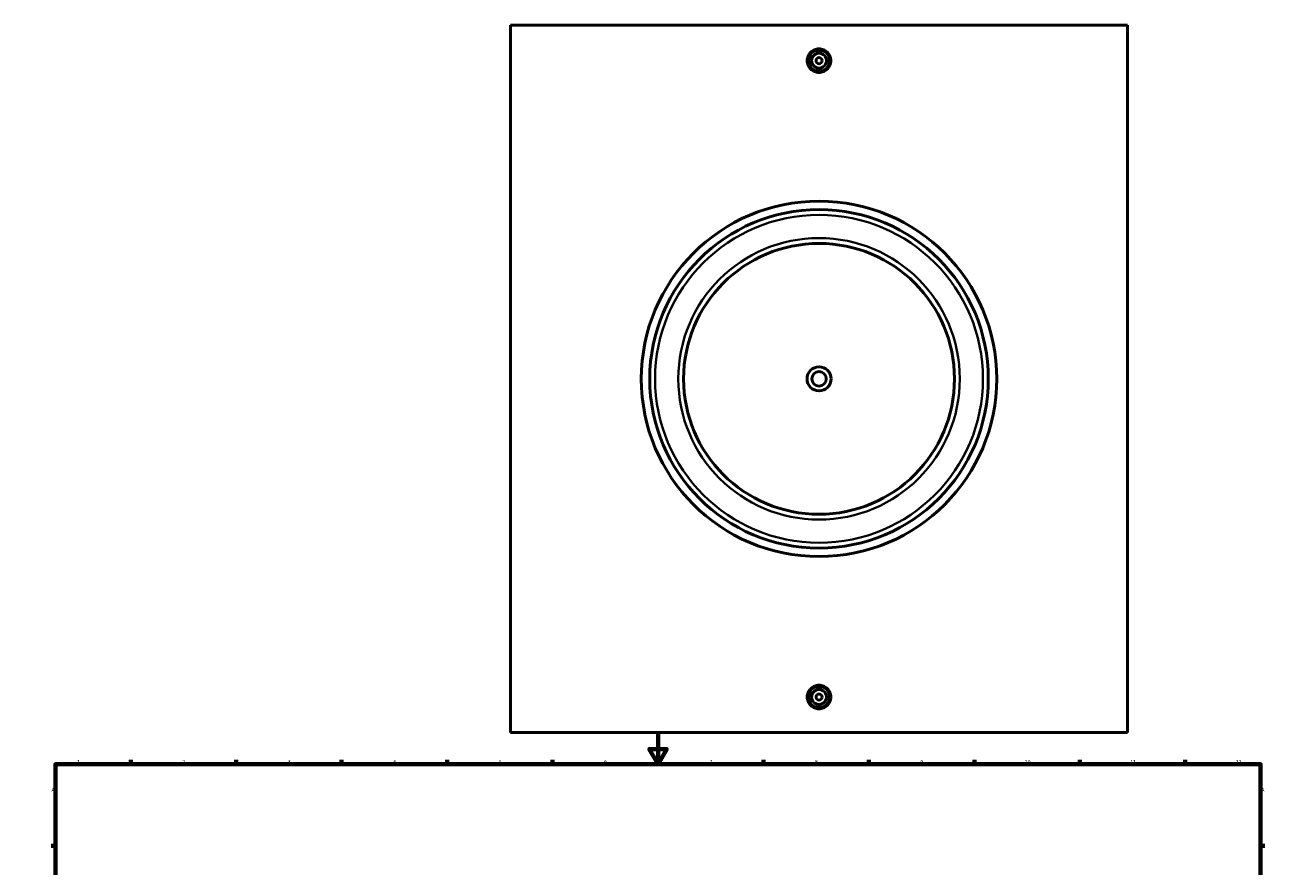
# Model space of a CAD drawing. Header units: millimetres. Extents: x -309 to 1504, y -444 to 1066.
# Tile 3 of 5: x 0 to 841, y 506 to 1065. Entities that reach past the tile are written whole.
import ezdxf

# ---------------------------------------------------------------- set-up
doc = ezdxf.new("R2010")
doc.units = ezdxf.units.MM
for name, color, linetype, lineweight in [('Border (ANSI)', 7, 'Continuous', 70), ('Visible (ANSI)', 7, 'Continuous', 50), ('Visible Narrow (ANSI)', 7, 'Continuous', 35)]:
    doc.layers.add(name, color=color, linetype=linetype, lineweight=lineweight)
doc.styles.add('Note Text (ANSI)', font='tahoma.ttf')

# ---------------------------------------------------------------- blocks, each defined once
blk = doc.blocks.new('Borders Default Border')
at = {"layer": 'Border (ANSI)'}
for p, q in [((70.08, 574), (70.08, 576.8)), ((140.17, 574), (140.17, 576.8)), ((210.25, 574), (210.25, 576.8)), ((280.33, 574), (280.33, 576.8)), ((350.42, 574), (350.42, 576.8)), ((490.58, 574), (490.58, 576.8)), ((560.67, 574), (560.67, 576.8)), ((630.75, 574), (630.75, 576.8)), ((700.83, 574), (700.83, 576.8)), ((770.92, 574), (770.92, 576.8)), ((20, 519.75), (17.2, 519.75)), ((821, 519.75), (823.8, 519.75)), ((20, 445.5), (17.2, 445.5)), ((821, 445.5), (823.8, 445.5)), ((20, 371.25), (17.2, 371.25)), ((821, 371.25), (823.8, 371.25)), ((20, 222.75), (17.2, 222.75)), ((821, 222.75), (823.8, 222.75)), ((20, 148.5), (17.2, 148.5)), ((821, 148.5), (823.8, 148.5)), ((20, 74.25), (17.2, 74.25)), ((821, 74.25), (823.8, 74.25)), ((70.08, 20), (70.08, 17.2)), ((140.17, 20), (140.17, 17.2)), ((210.25, 20), (210.25, 17.2)), ((280.33, 20), (280.33, 17.2)), ((350.42, 20), (350.42, 17.2)), ((490.58, 20), (490.58, 17.2)), ((560.67, 20), (560.67, 17.2)), ((630.75, 20), (630.75, 17.2)), ((700.83, 20), (700.83, 17.2)), ((770.92, 20), (770.92, 17.2))]:
    blk.add_line(p, q, dxfattribs=at)
at = {"layer": 'Border (ANSI)', "flags": 128}
for points in [[(420.5, 594), (420.5, 574), (414.73, 584), (426.27, 584), (420.5, 574)], [(20, 20), (20, 574), (821, 574), (821, 20), (20, 20)], [(0, 297), (20, 297), (10, 302.77), (10, 291.23), (20, 297)], [(841, 297), (821, 297), (831, 302.77), (831, 291.23), (821, 297)], [(420.5, 0), (420.5, 20), (414.73, 10), (426.27, 10), (420.5, 20)]]:
    blk.add_lwpolyline(points, dxfattribs=at)
at = {"layer": 'Border (ANSI)', "color": 5, "true_color": 0x0000ff, "char_height": 2.4, "attachment_point": 7, "style": 'Note Text (ANSI)'}
for s, insert in [('1', (34.5, 574.4)), ('2', (104.4, 574.4)), ('3', (174.46, 574.35)), ('4', (244.45, 574.4)), ('5', (314.67, 574.35)), ('6', (384.69, 574.35)), ('7', (454.8, 574.4)), ('8', (524.84, 574.35)), ('9', (594.92, 574.35)), ('10', (664.35, 574.35)), ('11', (734.43, 574.4)), ('12', (804.52, 574.4)), ('A', (17.38, 555.68)), ('A', (821.58, 555.68)), ('B', (17.67, 481.43)), ('B', (821.87, 481.43)), ('C', (17.51, 407.13)), ('C', (821.71, 407.13)), ('D', (17.52, 332.93)), ('D', (821.72, 332.93)), ('E', (17.71, 258.68)), ('E', (821.91, 258.68)), ('F', (17.78, 184.43)), ('F', (821.98, 184.43)), ('G', (17.4, 110.13)), ('G', (821.6, 110.13)), ('H', (17.53, 35.93)), ('H', (821.73, 35.93)), ('1', (34.5, 17.2)), ('2', (104.4, 17.2)), ('3', (174.46, 17.15)), ('4', (244.45, 17.2)), ('5', (314.67, 17.15)), ('6', (384.69, 17.15)), ('7', (454.8, 17.2)), ('8', (524.84, 17.15)), ('9', (594.92, 17.15)), ('10', (664.35, 17.15)), ('11', (734.43, 17.2)), ('12', (804.52, 17.2))]:
    blk.add_mtext(s, dxfattribs=dict(at, insert=insert))

msp = doc.modelspace()

# ---------------------------------------------------------------- linework, layer by layer
at = {"layer": 'Visible (ANSI)'}
for p, q in [((322.53, 595.16), (322.53, 1065.16)), ((732.53, 1065.16), (322.53, 1065.16)), ((732.53, 1065.16), (732.53, 595.16)), ((322.53, 595.16), (732.53, 595.16))]:
    msp.add_line(p, q, dxfattribs=at)
for centre, radius in [((527.53, 1041.66), 7), ((527.53, 1041.66), 5), ((527.53, 1041.66), 2), ((527.53, 830.16), 118.12), ((527.53, 830.16), 112.5), ((527.53, 830.16), 90), ((527.53, 830.16), 8), ((527.53, 830.16), 4.8), ((527.53, 618.66), 7), ((527.53, 618.66), 5), ((527.53, 618.66), 2)]:
    msp.add_circle(centre, radius, dxfattribs=at)
for points, knots in [([(535.38, 1041.66), (535.38, 1040.68), (535.18, 1039.63), (534.38, 1037.7), (533.78, 1036.81), (532.38, 1035.42), (531.5, 1034.82), (529.57, 1034.02), (528.52, 1033.82), (526.55, 1033.82), (525.5, 1034.02), (523.56, 1034.82), (522.68, 1035.42), (521.29, 1036.81), (520.68, 1037.7), (519.88, 1039.63), (519.68, 1040.68), (519.68, 1041.66), (519.68, 1042.65), (519.88, 1043.7), (520.68, 1045.63), (521.29, 1046.51), (522.68, 1047.9), (523.56, 1048.51), (525.5, 1049.31), (526.55, 1049.5), (528.52, 1049.5), (529.57, 1049.31), (531.5, 1048.51), (532.38, 1047.9), (533.78, 1046.51), (534.38, 1045.63), (535.18, 1043.7), (535.38, 1042.65), (535.38, 1041.66)], [2.363716, 2.363716, 2.363716, 2.363716, 2.659212, 2.659212, 2.954707, 2.954707, 3.250141, 3.250141, 3.545574, 3.545574, 3.841007, 3.841007, 4.136441, 4.136441, 4.431936, 4.431936, 4.727432, 4.727432, 4.727432, 5.022928, 5.022928, 5.318423, 5.318423, 5.613857, 5.613857, 5.90929, 5.90929, 6.204723, 6.204723, 6.500157, 6.500157, 6.795652, 6.795652, 7.091148, 7.091148, 7.091148, 7.091148]), ([(535.38, 618.66), (535.38, 617.68), (535.18, 616.63), (534.38, 614.7), (533.78, 613.81), (532.38, 612.42), (531.5, 611.82), (529.57, 611.02), (528.52, 610.82), (526.55, 610.82), (525.5, 611.02), (523.56, 611.82), (522.68, 612.42), (521.29, 613.81), (520.68, 614.7), (519.88, 616.63), (519.68, 617.68), (519.68, 619.65), (519.88, 620.7), (520.68, 622.63), (521.29, 623.51), (522.68, 624.9), (523.56, 625.51), (525.5, 626.31), (526.55, 626.5), (528.52, 626.5), (529.57, 626.31), (531.5, 625.51), (532.38, 624.9), (533.78, 623.51), (534.38, 622.63), (535.18, 620.7), (535.38, 619.65), (535.38, 618.66)], [0, 0, 0, 0, 0.295496, 0.295496, 0.590991, 0.590991, 0.886425, 0.886425, 1.181858, 1.181858, 1.477291, 1.477291, 1.772725, 1.772725, 2.06822, 2.06822, 2.363716, 2.363716, 2.659212, 2.659212, 2.954707, 2.954707, 3.250141, 3.250141, 3.545574, 3.545574, 3.841007, 3.841007, 4.136441, 4.136441, 4.431936, 4.431936, 4.727432, 4.727432, 4.727432, 4.727432])]:
    msp.add_open_spline(points, degree=3, knots=knots, dxfattribs=at)
at = {"layer": 'Visible Narrow (ANSI)'}
for radius in [108.95, 93.55]:
    msp.add_circle((527.53, 830.16), radius, dxfattribs=at)

# ---------------------------------------------------------------- block references
msp.add_blockref('Borders Default Border', (0, 0))

doc.saveas('drawing.dxf')
